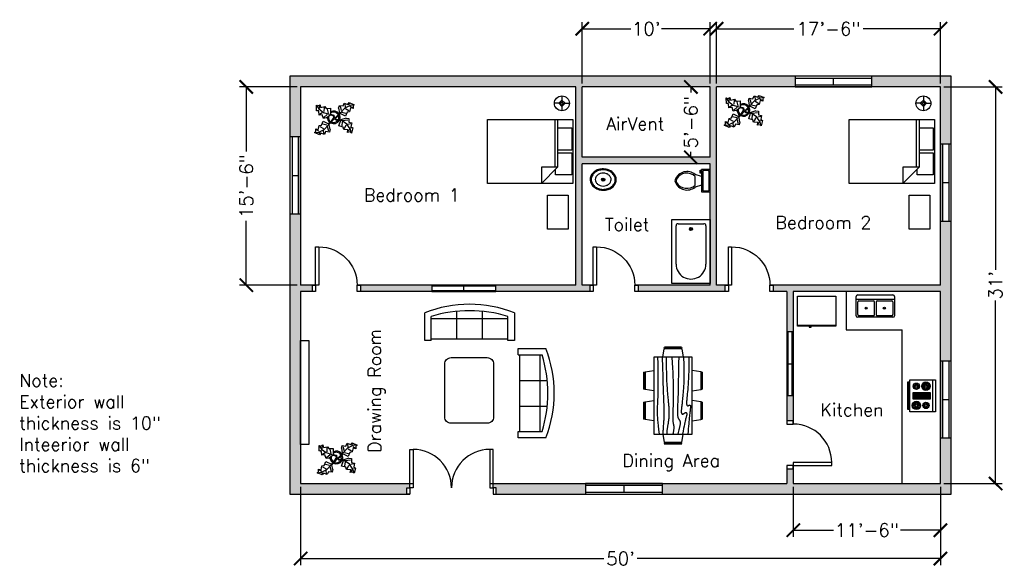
# Model space of a CAD drawing. Header units: inches. Extents: x -15 to 909, y 39 to 553.
import ezdxf

# ---------------------------------------------------------------- set-up
doc = ezdxf.new("R2010")
doc.units = ezdxf.units.IN
for name, color, linetype in [('Blocks', 4, 'Continuous'), ('Dim', 11, 'Continuous'), ('Door', 6, 'Continuous'), ('Hatches', 3, 'Continuous'), ('Text', 2, 'Continuous'), ('Window', 30, 'Continuous')]:
    doc.layers.add(name, color=color, linetype=linetype)
doc.styles.get("Standard").update_dxf_attribs({"font": 'simplex.shx'})
doc.dimstyles.new('Dim', dxfattribs={"dimscale": 5, "dimtxt": 2.5, "dimasz": 2.5, "dimexe": 1.25, "dimexo": 0.625, "dimtad": 0, "dimlunit": 4, "dimtxsty": 'Standard', "dimblk": 'ARCHTICK', "dimcen": 2.5, "dimadec": 0, "dimazin": 0, "dimtfac": 1, "dimtmove": 0, "dimatfit": 3, "dimfxl": 1, "dimarcsym": 0})

# ---------------------------------------------------------------- blocks, each defined once
blk = doc.blocks.new('Door2')
at = {"layer": 'Door'}
for points in [[(-78, 6), (-81, 6), (-81, 42), (-78, 42)], [(-6, 6), (-3, 6), (-3, 42), (-6, 42)], [(-81, 0), (-84, 0), (-84, 6), (-81, 6)], [(-3, 0), (0, 0), (0, 6), (-3, 6)]]:
    blk.add_lwpolyline(points, close=True, dxfattribs=at)
for centre, start, end in [((-78, 6), 0, 90), ((-6, 6), 90, 180)]:
    blk.add_arc(centre, 36, start, end, dxfattribs=at)
blk = doc.blocks.new('Window2')
at = {"layer": 'Window'}
for p, q in [((0, 10), (-72, 10)), ((-72, 10), (-72, 0)), ((0, 0), (0, 10)), ((0, 8), (-72, 8)), ((-72, 2), (0, 2)), ((-72, 0), (0, 0)), ((-36, 2), (-36, 8))]:
    blk.add_line(p, q, dxfattribs=at)
blk = doc.blocks.new('Door1')
at = {"layer": 'Door'}
for points in [[(-6, 6), (-3, 6), (-3, 42), (-6, 42)], [(-45, 0), (-42, 0), (-42, 6), (-45, 6)], [(-3, 0), (0, 0), (0, 6), (-3, 6)]]:
    blk.add_lwpolyline(points, close=True, dxfattribs=at)
blk.add_arc((-6, 6), 36, 90, 180, dxfattribs=at)
blk = doc.blocks.new('Window1')
at = {"layer": 'Window'}
for p, q in [((0, 6), (-60, 6)), ((-60, 6), (-60, 0)), ((0, 5), (-60, 5)), ((-60, 1), (0, 1)), ((-60, 0), (0, 0)), ((-30, 1), (-30, 5)), ((0, 0), (0, 6))]:
    blk.add_line(p, q, dxfattribs=at)
blk = doc.blocks.new('Bath Tub - 26 x 60 in.')
for p, q in [((8, -18), (10, -18)), ((9, -17), (9, -19))]:
    blk.add_line(p, q)
blk.add_lwpolyline([(0, -36), (0, 0), (60, 0), (60, -36)], close=True)
for points in [[(4, -30), (4, -6)], [(6, -4), (42, -4)], [(42, -32), (6, -32)]]:
    blk.add_lwpolyline(points)
for radius in [1.5, 1]:
    blk.add_circle((9, -18), radius)
for centre, radius, start, end in [((5.75, -5.75), 1.77, 81.8699, 188.1301), ((42, -18), 14, 270, 90), ((5.75, -30.25), 1.77, 171.8699, 278.1301)]:
    blk.add_arc(centre, radius, start, end)
blk = doc.blocks.new('Toilet - top')
for p, q in [((-10, -8.5), (-8, -8.5)), ((-10, -9.5), (-10, -8.5)), ((-8, -8.5), (-8, -8)), ((-7, -8), (-7, -9.5)), ((-4, -8), (-6, -14)), ((4, -8), (6, -14)), ((9.5, -6), (9.5, -2)), ((-7, -9.5), (-10, -9.5)), ((4, -14), (-4, -14))]:
    blk.add_line(p, q)
blk.add_lwpolyline([(10.5, -8), (10.5, 0), (-10.5, 0), (-10.5, -8)], close=True)
for points in [[(-9.5, -2), (-9.5, -6)], [(8.5, -1), (-8.5, -1)], [(-8.5, -7), (8.5, -7)]]:
    blk.add_lwpolyline(points)
for centre, radius, start, end in [((-8.62, -1.88), 0.884, 81.8699, 188.1301), ((-8.62, -6.12), 0.884, 171.8699, 278.1301), ((8.62, -1.88), 0.884, 351.8699, 98.1301), ((8.62, -6.12), 0.884, 261.8699, 8.1301), ((3.52, -21.58), 12.17, 141.46911, 247.97143), ((4.2, -21.82), 11.33, 136.36773, 238.94682), ((-3.52, -21.58), 12.17, 292.02843, 38.53071), ((-4.2, -21.82), 11.33, 301.05301, 43.63209), ((0, -27.88), 4, 245.73182, 294.26817), ((0, -29), 4, 254.86053, 285.13947)]:
    blk.add_arc(centre, radius, start, end)
blk = doc.blocks.new('Sink - Oval top')
for p, q in [((-1, 0), (1, 0)), ((0, 1), (0, -1))]:
    blk.add_line(p, q)
at = {"linetype": 'Continuous'}
for points in [[(-12.23, 0.39, 0.117634), (-11.46, -3.36, 0.104469), (-8.88, -6.8, 0.090016), (-5.08, -9.07, 0.08192), (-0.32, -10.02, 0.08192), (4.49, -9.38, 0.090016), (8.42, -7.36, 0.104469), (11.22, -4.09, 0.117634), (12.23, -0.39, 0.117634), (11.46, 3.36, 0.104469), (8.88, 6.8, 0.090016), (5.08, 9.07, 0.08192), (0.32, 10.02, 0.08192), (-4.49, 9.38, 0.090016), (-8.42, 7.36, 0.104469), (-11.22, 4.09, 0.117634)], [(-11.29, 0.16, 0.118622), (-10.52, -3.25, 0.104678), (-8.07, -6.36, 0.089562), (-4.54, -8.37, 0.081185), (-0.13, -9.15, 0.081185), (4.3, -8.49, 0.089562), (7.89, -6.58, 0.104678), (10.42, -3.55, 0.118622), (11.29, -0.16, 0.118622), (10.52, 3.25, 0.104678), (8.07, 6.36, 0.089562), (4.54, 8.37, 0.081185), (0.13, 9.15, 0.081185), (-4.3, 8.49, 0.089562), (-7.89, 6.58, 0.104678), (-10.42, 3.55, 0.118622)], [(-7.42, 0.08, 0.118283), (-6.91, -2.17, 0.104607), (-5.29, -4.21, 0.089718), (-2.97, -5.53, 0.081436), (-0.07, -6.04, 0.081436), (2.84, -5.59, 0.089718), (5.2, -4.33, 0.104607), (6.86, -2.32, 0.118283), (7.42, -0.08, 0.118283), (6.91, 2.17, 0.104607), (5.29, 4.21, 0.089718), (2.97, 5.53, 0.081436), (0.07, 6.04, 0.081436), (-2.84, 5.59, 0.089718), (-5.2, 4.33, 0.104607), (-6.86, 2.32, 0.118283)]]:
    blk.add_lwpolyline(points, format="xyb", close=True, dxfattribs=at)
for radius in [1.5, 1]:
    blk.add_circle((0, 0), radius)
blk = doc.blocks.new('Dining Set - 36 x 72 in.')
at = {"linetype": 'Continuous'}
for p, q in [((-22.2343, 26.00059), (-23.4847, 17.99762)), ((-22.2304, 26), (-5.7608, 26)), ((-22, 27.5), (-22.1562, 26.50042)), ((-5.8416, 26.5), (-22.1534, 26.5)), ((-22, 27.5), (-6, 27.5)), ((-5.8437, 26.49966), (-6, 27.5)), ((-4.5152, 17.99762), (-5.7655, 25.99926)), ((5.7657, 26.00059), (4.5153, 17.99762)), ((5.7696, 26), (22.2392, 26)), ((6, 27.5), (5.8438, 26.50042)), ((22.1584, 26.5), (5.8466, 26.5)), ((6, 27.5), (22, 27.5)), ((22.1563, 26.49966), (22, 27.5)), ((23.4848, 17.99762), (22.2345, 25.99926)), ((-44.0006, 8.23428), (-35.9976, 9.48474)), ((36, 18), (-36, 18)), ((-36, 18), (-36, -18)), ((44.0006, 8.23428), (35.9976, 9.48474)), ((36, -18), (36, 18)), ((-45.5, 8), (-44.5004, 8.15617)), ((-45.5, 8), (-45.5, -8)), ((-44.5, -8.15843), (-44.5, 8.15338)), ((-44, 8.23041), (-44, -8.23915)), ((44, 8.23041), (44, -8.23915)), ((44.5, -8.15843), (44.5, 8.15338)), ((45.5, 8), (44.5005, 8.15617)), ((45.5, 8), (45.5, -8)), ((-44.4997, -8.15631), (-45.5, -8)), ((-35.9976, -9.48476), (-43.9993, -8.2345)), ((35.9976, -9.48476), (43.9993, -8.2345)), ((44.4997, -8.15631), (45.5, -8)), ((-36, -18), (36, -18)), ((-22.2343, -26.0006), (-23.4847, -17.99762)), ((-4.5152, -17.99762), (-5.7655, -25.99928)), ((5.7657, -26.0006), (4.5153, -17.99762)), ((23.4848, -17.99762), (22.2345, -25.99928)), ((-22.2304, -26), (-5.7608, -26)), ((-22, -27.5), (-22.1562, -26.50044)), ((-5.8416, -26.5), (-22.1534, -26.5)), ((-22, -27.5), (-6, -27.5)), ((-5.8437, -26.49967), (-6, -27.5)), ((5.7696, -26), (22.2392, -26)), ((6, -27.5), (5.8438, -26.50044)), ((22.1584, -26.5), (5.8466, -26.5)), ((6, -27.5), (22, -27.5)), ((22.1563, -26.49967), (22, -27.5))]:
    blk.add_line(p, q, dxfattribs=at)
for points in [[(-36, 15), (-31.1772, 14.97754), (-26.8079, 14.91406), (-22.8538, 14.81543), (-19.276, 14.6875), (-16.0362, 14.53613), (-13.0957, 14.36718), (-10.4159, 14.18652), (-7.9583, 14), (-5.6904, 13.81315), (-3.6035, 13.63021), (-1.6954, 13.45508), (0.0365, 13.29166), (1.5945, 13.14388), (2.9811, 13.01562), (4.1988, 12.9108), (5.25, 12.83333), (6.1393, 12.78613), (6.8802, 12.76823), (7.4883, 12.77767), (7.9792, 12.8125), (8.3685, 12.87077), (8.6719, 12.95052), (8.9049, 13.0498), (9.0833, 13.16666), (9.2205, 13.29899), (9.3216, 13.44401), (9.3895, 13.59879), (9.4271, 13.76041), (9.4373, 13.92594), (9.4232, 14.09245), (9.3875, 14.257), (9.3333, 14.41666), (9.2638, 14.56917), (9.1836, 14.71484), (9.0975, 14.85465), (9.0104, 14.98958), (8.9272, 15.1206), (8.8529, 15.2487), (8.7922, 15.37483), (8.75, 15.5), (8.7305, 15.62467), (8.7344, 15.74739), (8.7617, 15.86621), (8.8125, 15.97916), (8.8867, 16.08431), (8.9844, 16.17968), (9.1055, 16.26334), (9.25, 16.33333), (9.4189, 16.38802), (9.6172, 16.42708), (9.8506, 16.45052), (10.125, 16.45833), (10.4463, 16.45052), (10.8203, 16.42708), (11.2529, 16.38802), (11.75, 16.33333), (12.3184, 16.26318), (12.9694, 16.17838), (13.7151, 16.07991), (14.5677, 15.96875), (15.5395, 15.84586), (16.6426, 15.71224), (17.8893, 15.56884), (19.2917, 15.41666), (20.859, 15.25667), (22.5879, 15.08984), (24.4721, 14.91715), (26.5052, 14.73958), (28.6809, 14.5581), (30.9929, 14.3737), (33.4347, 14.18733), (36, 14)], [(-36, 10), (-28.9766, 10.14274), (-23.1725, 10.20442), (-18.4241, 10.19775), (-14.5677, 10.13541), (-11.4399, 10.03011), (-8.877, 9.89453), (-6.7154, 9.74137), (-4.7917, 9.58333), (-2.9698, 9.43082), (-1.2246, 9.28515), (0.4415, 9.14534), (2.026, 9.01041), (3.5266, 8.87939), (4.9408, 8.7513), (6.266, 8.62516), (7.5, 8.5), (8.6411, 8.37549), (9.6914, 8.2539), (10.6538, 8.13818), (11.5312, 8.03125), (12.3267, 7.93603), (13.043, 7.85547), (13.6831, 7.79248), (14.25, 7.75), (14.7471, 7.7303), (15.1797, 7.73307), (15.5537, 7.75732), (15.875, 7.80208), (16.1494, 7.86637), (16.3828, 7.94922), (16.5811, 8.04964), (16.75, 8.16666), (16.8944, 8.29915), (17.0143, 8.44531), (17.1089, 8.60319), (17.1771, 8.77083), (17.218, 8.94629), (17.2305, 9.1276), (17.2137, 9.31282), (17.1667, 9.5), (17.0895, 9.6875), (16.987, 9.875), (16.8649, 10.0625), (16.7292, 10.25), (16.5856, 10.4375), (16.4401, 10.625), (16.2985, 10.8125), (16.1667, 11), (16.05, 11.18733), (15.9518, 11.3737), (15.8752, 11.5581), (15.8229, 11.73958), (15.798, 11.91715), (15.8034, 12.08984), (15.842, 12.25667), (15.9167, 12.41666), (16.0295, 12.56836), (16.1784, 12.70833), (16.3605, 12.83268), (16.5729, 12.9375), (16.8127, 13.01888), (17.0768, 13.07291), (17.3625, 13.0957), (17.6667, 13.08333), (17.9894, 13.03312), (18.3418, 12.94726), (18.7382, 12.82918), (19.1927, 12.68229), (19.7195, 12.51001), (20.3327, 12.31575), (21.0465, 12.10294), (21.875, 11.875), (22.8357, 11.63354), (23.959, 11.37304), (25.2786, 11.08618), (26.8282, 10.76562), (28.6414, 10.40405), (30.752, 9.99414), (33.1936, 9.52856), (36, 9)], [(-36, 5.5), (-30.7157, 5.3348), (-26.069, 5.20963), (-21.9946, 5.11767), (-18.4271, 5.05208), (-15.3009, 5.00602), (-12.5508, 4.97265), (-10.1112, 4.94515), (-7.9167, 4.91666), (-5.909, 4.88167), (-4.0586, 4.83984), (-2.3429, 4.79215), (-0.7396, 4.73958), (0.7739, 4.6831), (2.22, 4.6237), (3.6213, 4.56233), (5, 4.5), (6.373, 4.43782), (7.7344, 4.3776), (9.0723, 4.32129), (10.375, 4.27083), (11.6309, 4.22819), (12.8281, 4.19531), (13.9551, 4.17415), (15, 4.16666), (15.954, 4.17448), (16.819, 4.19791), (17.6001, 4.23698), (18.3021, 4.29166), (18.9299, 4.36198), (19.4883, 4.44791), (19.9823, 4.54948), (20.4167, 4.66666), (20.7969, 4.79899), (21.1302, 4.94401), (21.4245, 5.09879), (21.6875, 5.26041), (21.9271, 5.42594), (22.1511, 5.59245), (22.3672, 5.757), (22.5834, 5.91666), (22.8065, 6.06868), (23.0404, 6.21093), (23.2879, 6.34147), (23.5521, 6.45833), (23.8358, 6.55957), (24.142, 6.64323), (24.4735, 6.70735), (24.8334, 6.75), (25.2235, 6.76969), (25.642, 6.76692), (26.0858, 6.74267), (26.5521, 6.69791), (27.0379, 6.63362), (27.5404, 6.55078), (28.0565, 6.45036), (28.5834, 6.33333), (29.1242, 6.19987), (29.7071, 6.04687), (30.3661, 5.87044), (31.1354, 5.66666), (32.0493, 5.43164), (33.142, 5.16146), (34.4475, 4.85221), (36, 4.5)], [(-36, -1), (-30.7915, -0.6591), (-26.0195, -0.38216), (-21.6519, -0.16284), (-17.6563, 0.00521), (-14.0005, 0.12833), (-10.6523, 0.21289), (-7.5796, 0.26522), (-4.75, 0.29166), (-2.134, 0.29793), (0.2878, 0.28711), (2.5317, 0.26163), (4.6146, 0.22396), (6.5529, 0.17651), (8.3633, 0.12174), (10.0623, 0.06209), (11.6667, 0), (13.1899, -0.06201), (14.6341, -0.1211), (15.9982, -0.17432), (17.2813, -0.21875), (18.4823, -0.25147), (19.6003, -0.26953), (20.6343, -0.27002), (21.5834, -0.25), (22.4481, -0.20768), (23.2357, -0.14584), (23.9549, -0.06836), (24.6146, 0.02083), (25.2235, 0.11784), (25.7904, 0.21875), (26.3241, 0.31966), (26.8334, 0.41666), (27.3265, 0.50618), (27.8099, 0.58593), (28.2894, 0.65397), (28.7709, 0.70833), (29.2601, 0.74707), (29.763, 0.76823), (30.2855, 0.76985), (30.8334, 0.75), (31.4088, 0.70784), (31.9994, 0.64713), (32.589, 0.57275), (33.1615, 0.48958), (33.7008, 0.4025), (34.1908, 0.3164), (34.6153, 0.23616), (34.9584, 0.16666), (35.2099, 0.11165), (35.3848, 0.07031), (35.504, 0.04069), (35.5886, 0.02083), (35.6594, 0.00879), (35.7377, 0.0026), (35.8442, 0.00032), (36, 0)], [(-36, -6.5), (-27.1843, -6.31267), (-20.084, -6.1263), (-14.469, -5.9419), (-10.1094, -5.76042), (-6.7752, -5.58285), (-4.2363, -5.41016), (-2.2629, -5.24333), (-0.625, -5.08334), (0.8708, -4.93099), (2.2715, -4.78646), (3.5872, -4.64974), (4.8281, -4.52084), (6.0046, -4.39974), (7.127, -4.28646), (8.2053, -4.18099), (9.25, -4.08334), (10.2705, -3.99382), (11.2734, -3.91407), (12.2647, -3.84603), (13.25, -3.79167), (14.2354, -3.75293), (15.2266, -3.73177), (16.2295, -3.73015), (17.25, -3.75), (18.2912, -3.79248), (19.3451, -3.85547), (20.4009, -3.93604), (21.4479, -4.03125), (22.4754, -4.13819), (23.4727, -4.25391), (24.4289, -4.37549), (25.3334, -4.5), (26.1785, -4.62492), (26.9694, -4.74935), (27.7145, -4.87281), (28.4219, -4.99479), (29.1, -5.11483), (29.7572, -5.23242), (30.4016, -5.34709), (31.0417, -5.45834), (31.6837, -5.56437), (32.3262, -5.65821), (32.9658, -5.73153), (33.599, -5.77604), (34.2224, -5.78345), (34.8327, -5.74545), (35.4264, -5.65373), (36, -5.5)], [(-36, -10), (-26.4022, -9.81299), (-18.4675, -9.62891), (-11.9839, -9.45069), (-6.7396, -9.28125), (-2.5226, -9.12354), (0.8789, -8.98047), (3.6769, -8.85498), (6.0833, -8.75), (8.2767, -8.66765), (10.3021, -8.60677), (12.1712, -8.56543), (13.8958, -8.54167), (15.4876, -8.53353), (16.9583, -8.53907), (18.3197, -8.55632), (19.5834, -8.58334), (20.7616, -8.61841), (21.8685, -8.66081), (22.9188, -8.71004), (23.9271, -8.76563), (24.9081, -8.82707), (25.8763, -8.89388), (26.8465, -8.96558), (27.8334, -9.04167), (28.8474, -9.12118), (29.8828, -9.20117), (30.93, -9.27824), (31.9792, -9.34896), (33.0205, -9.40991), (34.0443, -9.45768), (35.0407, -9.48885), (36, -9.5)], [(-36, -14.5), (-30.0881, -14.33513), (-25.0332, -14.21224), (-20.7312, -14.12647), (-17.0781, -14.07292), (-13.97, -14.04671), (-11.3027, -14.04297), (-8.9724, -14.05681), (-6.875, -14.08334), (-4.9224, -14.11833), (-3.0905, -14.16016), (-1.3709, -14.20785), (0.2448, -14.26042), (1.7647, -14.3169), (3.1973, -14.3763), (4.5507, -14.43767), (5.8333, -14.5), (7.0554, -14.5621), (8.235, -14.62175), (9.3922, -14.67652), (10.5469, -14.72396), (11.7192, -14.76164), (12.929, -14.78711), (14.1965, -14.79794), (15.5417, -14.79167), (16.9933, -14.76424), (18.6152, -14.70508), (20.4804, -14.60197), (22.6615, -14.44271), (25.2312, -14.21509), (28.2624, -13.9069), (31.8277, -13.50594), (36, -13)]]:
    blk.add_lwpolyline(points, dxfattribs=at)
blk = doc.blocks.new('Plant - Rubber or Philodendron')
at = {"linetype": 'Continuous'}
for p, q in [((-16.2005, 11.4774), (-13.9899, 8.1064)), ((-16.2005, 11.4774), (-14.8639, 10.7964)), ((-16.0159, 6.3329), (-16.2005, 11.4774)), ((-14.8639, 10.7964), (-12.6195, 11.8975)), ((-13.3174, 8.325), (-13.0735, 11.0065)), ((-12.6195, 11.8975), (-12.1909, 9.4345)), ((-12.1909, 9.4345), (-8.3829, 10.3)), ((-8.8369, 9.409), (-9.0894, 5.6095)), ((-8.3829, 10.3), (-7.0549, 8.501)), ((4.6914, 8.8812), (5.3859, 11.2828)), ((5.3859, 11.2828), (8.8871, 10.7908)), ((5.9878, 10.4842), (7.1971, 6.3869)), ((8.8871, 10.7908), (9.9809, 13.4933)), ((9.9809, 13.4933), (13.3837, 12.301)), ((15.3859, 11.3055), (10.3916, 8.7942)), ((10.5828, 12.6946), (10.8893, 9.7953)), ((13.3837, 12.301), (14.68, 13.9039)), ((14.5816, 13.2037), (14.3848, 11.8033)), ((14.68, 13.9039), (19.3848, 11.8146)), ((15.2875, 10.6053), (17.5907, 9.2105)), ((19.3848, 11.8146), (15.3859, 11.3055)), ((19.3848, 11.8146), (18.1868, 10.9119)), ((18.1868, 10.9119), (18.1925, 8.4119)), ((-14.0069, 5.8704), (-16.0159, 6.3329)), ((-15.3434, 6.5514), (-13.9984, 6.9884)), ((-13.5868, 2.2894), (-14.0069, 5.8704)), ((-13.9899, 8.1064), (-9.5434, 4.7185)), ((-10.6784, 2.491), (-13.5868, 2.2894)), ((-13.1329, 3.1804), (-10.6614, 4.727)), ((-9.5858, -0.8715), (-10.6784, 2.491)), ((-9.5434, 4.7185), (-4.1917, 2.9888)), ((-9.1318, 0.0195), (-5.9793, 2.9025)), ((-7.1228, -0.443), (-3.5248, 2.2131)), ((-7.0549, 8.501), (-3.0284, 8.6941)), ((-4.8529, 4.012), (-5.7184, 7.82)), ((-3.5248, 2.2131), (-3.3011, 2.4355)), ((-3.3011, 2.4355), (-0.5306, 1.7947)), ((-3.0284, 8.6941), (-3.0709, 3.1041)), ((-3.0709, 3.1041), (0.0797, 2.3163)), ((-0.5306, 1.7947), (-0.2255, -0.5527)), ((-0.5306, 1.7947), (-0.5306, 1.7947)), ((0.0797, 2.3163), (0.4866, -0.031)), ((0.4866, -0.031), (2.1141, 0.2298)), ((2.1141, 0.2298), (5.4346, 3.9146)), ((6.1032, 3.6844), (2.8262, -0.031)), ((4.6914, 8.8812), (5.5014, 4.4831)), ((5.4346, 3.9146), (5.5014, 4.4831)), ((11.1089, 1.1958), (6.1032, 3.6844)), ((10.3916, 8.7942), (6.2847, 4.4028)), ((7.7005, 4.8881), (11.5025, 3.9967)), ((14.2977, 6.1031), (10.9934, 7.9956)), ((12.7005, 4.8994), (11.1089, 1.1958)), ((14.8995, 5.3044), (12.7005, 4.8994)), ((15.7909, 9.1065), (14.8995, 5.3044)), ((18.1925, 8.4119), (15.7909, 9.1065)), ((-14.4141, -11.4699), (-13.5228, -7.6679)), ((-13.5228, -7.6679), (-11.3237, -7.2629)), ((-12.921, -8.4665), (-9.6166, -10.359)), ((-11.3237, -7.2629), (-9.7321, -3.5593)), ((-6.3237, -7.2516), (-10.1257, -6.3602)), ((-9.7321, -3.5593), (-4.7264, -6.0479)), ((-7.1228, -0.443), (-9.5858, -0.8715)), ((-9.0148, -11.1577), (-4.9047, -6.8122)), ((-4.611, -12.8477), (-5.8203, -8.7504)), ((-2.019, -3.6148), (-4.7264, -6.0479)), ((-4.1246, -6.8466), (-4.0579, -6.2781)), ((-3.3146, -11.2447), (-4.1246, -6.8466)), ((-4.0579, -6.2781), (-0.9375, -3.1608)), ((-2.019, -3.6148), (-0.2255, -0.5527)), ((-0.9375, -3.1608), (0.5883, -0.8135)), ((0.5883, -0.8135), (2.2447, -2.0916)), ((2.8262, -0.031), (1.3003, -0.5527)), ((1.3003, -0.5527), (2.4193, -1.4655)), ((2.2447, -2.0916), (6.7108, -2.6626)), ((2.4193, -1.4655), (6.895, -2.1175)), ((4.943, -7.9659), (6.7108, -2.6626)), ((8.8321, -9.0266), (4.943, -7.9659)), ((11.6605, -0.5413), (6.895, -2.1175)), ((12.3677, -6.1981), (7.219, -2.6772)), ((8.125, -4.0768), (7.7715, -7.9659)), ((8.3544, -2.7453), (13.1973, -2.1704)), ((9.5392, -11.1479), (8.8321, -9.0266)), ((10.2463, -10.4408), (11.6605, -6.9053)), ((11.6605, -0.5413), (14.1354, -0.8948)), ((15.5496, -10.7943), (12.3677, -6.1981)), ((16.2567, -5.8446), (13.4283, -6.5517)), ((14.1354, -0.8948), (14.1354, -4.4304)), ((14.1354, -4.4304), (16.9638, -5.1375)), ((16.9638, -5.1375), (16.2567, -8.673)), ((16.2567, -8.673), (18.0245, -9.7337)), ((-18.008, -14.1781), (-16.8101, -13.2754)), ((-18.008, -14.1781), (-14.0091, -13.669)), ((-13.3032, -16.2674), (-18.008, -14.1781)), ((-16.8157, -10.7754), (-14.4141, -11.4699)), ((-16.8101, -13.2754), (-16.8157, -10.7754)), ((-13.9107, -12.9688), (-16.2139, -11.574)), ((-14.0091, -13.669), (-9.0148, -11.1577)), ((-12.0069, -14.6645), (-13.3032, -16.2674)), ((-13.2048, -15.5672), (-13.008, -14.1668)), ((-8.6042, -15.8568), (-12.0069, -14.6645)), ((-9.206, -15.0581), (-9.5126, -12.1588)), ((-7.5103, -13.1543), (-8.6042, -15.8568)), ((-4.0092, -13.6463), (-7.5103, -13.1543)), ((-3.3146, -11.2447), (-4.0092, -13.6463)), ((13.4283, -11.5015), (9.5392, -11.1479)), ((13.0748, -13.9763), (13.4283, -11.5015)), ((15.5496, -13.6228), (13.0748, -13.9763)), ((14.8425, -10.7943), (13.7819, -13.2692)), ((16.6103, -14.6834), (15.5496, -10.7943)), ((16.6103, -14.6834), (15.5496, -13.6228)), ((17.3174, -9.7337), (15.9032, -9.7337)), ((18.0245, -9.7337), (16.6103, -14.6834))]:
    blk.add_line(p, q, dxfattribs=at)
for centre, radius, start, end in [((0.0308, 0.1664), 6, 178.6147, 235.1169), ((0.0308, 0.1664), 5, 168.1647, 238.6725), ((0, 0), 6.1275, 34.37569, 120.1028), ((-0.0601, -0.2075), 5.2461, 33.82192, 124.9414), ((-0.2664, 0.1682), 5.2775, 338.4094, 20.03007), ((-0.098, 0.1364), 6.1288, 341.2017, 26.09184), ((-0.0234, 0.3825), 6.1492, 242.5812, 331.2714), ((-0.1102, 0.4886), 5.2883, 247.3711, 327.472)]:
    blk.add_arc(centre, radius, start, end, dxfattribs=at)
blk = doc.blocks.new('Sofa - Roundback 7 ft.')
at = {"linetype": 'Continuous'}
for p, q in [((-12.00002, -32.4421), (-12.00003, -6.5971)), ((11.99997, -32.4421), (11.99998, -6.5971)), ((-36.000027, -34), (-36.000027, -11.4696)), ((-35.999844, -13.3819), (35.9998, -13.3819)), ((35.99998, -34), (35.99998, -11.4696)), ((-36.000027, -32.4421), (35.99998, -32.4421))]:
    blk.add_line(p, q, dxfattribs=at)
for points in [[(-36.000027, -34), (-42.000027, -34), (-42.000027, -8)], [(41.99998, -8), (41.99998, -34), (35.99998, -34)]]:
    blk.add_lwpolyline(points, dxfattribs=at)
for centre, radius, start, end in [((0, -114.25), 114.25, 68.43141, 111.5686), ((-0.00001, -127.1968), 121.1968, 72.72033, 107.2797)]:
    blk.add_arc(centre, radius, start, end, dxfattribs=at)
blk = doc.blocks.new('Range-Oven - 30 in top')
for p, q in [((0, -3), (30, -3)), ((12, -6), (18, -6)), ((13, -20), (13, -6)), ((14, -6), (14, -20)), ((15, -20), (15, -6)), ((16, -6), (16, -20)), ((17, -20), (17, -6)), ((6, -24), (6, -25)), ((8, -25), (8, -24)), ((18, -20), (12, -20)), ((22, -25), (22, -24)), ((24, -24), (24, -25))]:
    blk.add_line(p, q)
for points in [[(0, -24), (0, 0), (30, 0), (30, -24)], [(12, -21), (12, -5), (18, -5), (18, -21)], [(2, -26), (2, -25), (28, -25), (28, -26)]]:
    blk.add_lwpolyline(points, close=True)
for centre, radius in [((6, -9), 4), ((6, -9), 3), ((6, -9), 2), ((6, -9), 1), ((24, -9), 3), ((24, -9), 2), ((24, -9), 1), ((6, -18), 3), ((6, -18), 2), ((6, -18), 1), ((24, -18), 4), ((24, -18), 3), ((24, -18), 2), ((24, -18), 1)]:
    blk.add_circle(centre, radius)
blk = doc.blocks.new('Refrigerator-2 door - 36 in top')
for p, q in [((0, -26.999999), (36, -26.999999)), ((12, -26.999999), (12, -28.999999)), ((11, -27.999999), (11, -28.999999)), ((11, -28.999999), (13, -28.999999)), ((13, -28.999999), (13, -27.999999))]:
    blk.add_line(p, q)
blk.add_lwpolyline([(0, -27.999999), (0, 0), (36, 0), (36, -27.999999)], close=True)
blk = doc.blocks.new('Sink-double - 36 in top')
for p, q in [((-18, -4), (18, -4)), ((-0.75, -18.5), (-0.75, -6.5)), ((0.75, -6.5), (0.75, -18.5))]:
    blk.add_line(p, q)
for points in [[(-16.5, 0), (16.5, 0)], [(-18, -19.5), (-18, -1.5)], [(-16.5, -18.5), (-16.5, -6.5)], [(-15.5, -5.5), (-1.75, -5.5)], [(1.75, -5.5), (15.5, -5.5)], [(16.5, -6.5), (16.5, -18.5)], [(18, -1.5), (18, -19.5)], [(16.5, -21), (-16.5, -21)], [(-1.75, -19.5), (-15.5, -19.5)], [(15.5, -19.5), (1.75, -19.5)]]:
    blk.add_lwpolyline(points)
for centre, radius in [((-8.5, -12.5), 1), ((-8.5, -12.5), 0.5), ((8.5, -12.5), 1), ((8.5, -12.5), 0.5)]:
    blk.add_circle(centre, radius)
for centre, radius, start, end in [((-16.5, -1.5), 1.5, 90, 180), ((16.5, -1.5), 1.5, 0, 90), ((-15.5, -6.5), 1, 90, 180), ((-1.75, -6.5), 1, 0, 90), ((1.75, -6.5), 1, 90, 180), ((15.5, -6.5), 1, 0, 90), ((-16.5, -19.5), 1.5, 180, 270), ((-15.5, -18.5), 1, 180, 270), ((-1.75, -18.5), 1, 270, 0), ((1.75, -18.5), 1, 180, 270), ((15.5, -18.5), 1, 270, 0), ((16.5, -19.5), 1.5, 270, 0)]:
    blk.add_arc(centre, radius, start, end)
blk = doc.blocks.new('Bed - Queen')
at = {"linetype": 'Continuous'}
for p, q in [((0, -80.00003), (0, 0)), ((0, 0), (59.99999, 0)), ((59.99999, 0), (59.99999, -80.00003)), ((7.99999, -1.2), (28.79998, -1.2)), ((7.99999, -14.4), (7.99999, -1.2)), ((28.79998, -1.2), (28.79998, -14.4)), ((31.19999, -1.2), (51.99999, -1.2)), ((31.19999, -14.4), (31.19999, -1.2)), ((51.99999, -1.2), (51.99999, -16.4)), ((0, -14.4), (44.8, -14.4)), ((44.8, -16.8), (0, -16.8)), ((59.99999, -29.6), (44.8, -14.4)), ((44.8, -14.4), (44.8, -29.6)), ((51.99999, -16.4), (46.79936, -16.4)), ((44.8, -29.6), (59.99999, -29.6)), ((59.99999, -80.00003), (0, -80.00003))]:
    blk.add_line(p, q, dxfattribs=at)
blk = doc.blocks.new('Lamp - Table')
at = {"linetype": 'Continuous'}
for p, q in [((-1, 0), (-7, 0)), ((0, 3), (-3, 0)), ((-3, 0), (0, -3)), ((0, 7), (0, 1)), ((3, 0), (0, 3)), ((0, -3), (3, 0)), ((1, 0), (7, 0)), ((0, -1), (0, -7))]:
    blk.add_line(p, q, dxfattribs=at)
for radius in [7, 1]:
    blk.add_circle((0, 0), radius, dxfattribs=at)
blk = doc.blocks.new('_ArchTick')
at = {"color": 0, "linetype": 'ByBlock', "const_width": 0.15}
blk.add_lwpolyline([(-0.5, -0.5), (0.5, 0.5)], dxfattribs=at)
blk = doc.blocks.new('*D17')
at = {"layer": 'Defpoints', "color": 0, "transparency": 16777216}
for p in [(248.82, 489.73), (197.89, 303.73), (248.82, 303.73)]:
    blk.add_point(p, dxfattribs=at)
at = {"layer": 'Dim', "color": 0, "lineweight": -2, "transparency": 16777216}
for p, q in [((245.7, 489.73), (191.64, 489.73)), ((197.89, 489.73), (197.89, 429.32)), ((197.89, 303.73), (197.89, 364.14)), ((245.7, 303.73), (191.64, 303.73))]:
    blk.add_line(p, q, dxfattribs=at)
at = {"layer": 'Dim', "color": 0, "lineweight": -2, "transparency": 16777216, "xscale": 12.5, "yscale": 12.5, "zscale": 12.5}
for p, rotation in [((197.89, 489.73), 90), ((197.89, 303.73), 270)]:
    blk.add_blockref('_ArchTick', p, dxfattribs=dict(at, rotation=rotation))
at = {"layer": 'Dim', "color": 0, "transparency": 16777216, "insert": (197.89, 396.73), "char_height": 12.5, "attachment_point": 5, "rotation": 90}
blk.add_mtext('15\'-6"', dxfattribs=at)
blk = doc.blocks.new('*D18')
at = {"layer": 'Defpoints', "color": 0, "transparency": 16777216}
for p in [(848.82, 489.73), (848.82, 117.73), (900.48, 117.73)]:
    blk.add_point(p, dxfattribs=at)
at = {"layer": 'Dim', "color": 0, "lineweight": -2, "transparency": 16777216}
for p, q in [((851.95, 489.73), (906.73, 489.73)), ((900.48, 489.73), (900.48, 318.16)), ((900.48, 117.73), (900.48, 289.3)), ((851.95, 117.73), (906.73, 117.73))]:
    blk.add_line(p, q, dxfattribs=at)
at = {"layer": 'Dim', "color": 0, "lineweight": -2, "transparency": 16777216, "xscale": 12.5, "yscale": 12.5, "zscale": 12.5}
for p, rotation in [((900.48, 489.73), 90), ((900.48, 117.73), 270)]:
    blk.add_blockref('_ArchTick', p, dxfattribs=dict(at, rotation=rotation))
at = {"layer": 'Dim', "color": 0, "transparency": 16777216, "insert": (900.48, 303.73), "char_height": 12.5, "attachment_point": 5, "rotation": 90}
blk.add_mtext("31'", dxfattribs=at)
blk = doc.blocks.new('*D19')
at = {"layer": 'Defpoints', "color": 0, "transparency": 16777216}
for p in [(248.82, 117.73), (848.82, 117.73), (848.82, 47.28)]:
    blk.add_point(p, dxfattribs=at)
at = {"layer": 'Dim', "color": 0, "lineweight": -2, "transparency": 16777216}
for p, q in [((248.82, 114.6), (248.82, 41.03)), ((848.82, 114.6), (848.82, 41.03)), ((248.82, 47.28), (533.2, 47.28)), ((848.82, 47.28), (564.45, 47.28))]:
    blk.add_line(p, q, dxfattribs=at)
at = {"layer": 'Dim', "color": 0, "lineweight": -2, "transparency": 16777216, "xscale": 12.5, "yscale": 12.5, "zscale": 12.5, "rotation": 180}
blk.add_blockref('_ArchTick', (248.82, 47.28), dxfattribs=at)
at = {"layer": 'Dim', "color": 0, "lineweight": -2, "transparency": 16777216, "xscale": 12.5, "yscale": 12.5, "zscale": 12.5}
blk.add_blockref('_ArchTick', (848.82, 47.28), dxfattribs=at)
at = {"layer": 'Dim', "color": 0, "transparency": 16777216, "insert": (548.82, 47.28), "char_height": 12.5, "attachment_point": 5}
blk.add_mtext("50'", dxfattribs=at)
blk = doc.blocks.new('*D20')
at = {"layer": 'Defpoints', "color": 0, "transparency": 16777216}
for p in [(638.82, 544.33), (638.82, 489.73), (848.82, 489.73)]:
    blk.add_point(p, dxfattribs=at)
at = {"layer": 'Dim', "color": 0, "lineweight": -2, "transparency": 16777216}
for p, q in [((638.82, 492.85), (638.82, 550.58)), ((848.82, 492.85), (848.82, 550.58)), ((638.82, 544.33), (711.23, 544.33)), ((848.82, 544.33), (776.41, 544.33))]:
    blk.add_line(p, q, dxfattribs=at)
at = {"layer": 'Dim', "color": 0, "lineweight": -2, "transparency": 16777216, "xscale": 12.5, "yscale": 12.5, "zscale": 12.5, "rotation": 180}
blk.add_blockref('_ArchTick', (638.82, 544.33), dxfattribs=at)
at = {"layer": 'Dim', "color": 0, "lineweight": -2, "transparency": 16777216, "xscale": 12.5, "yscale": 12.5, "zscale": 12.5}
blk.add_blockref('_ArchTick', (848.82, 544.33), dxfattribs=at)
at = {"layer": 'Dim', "color": 0, "transparency": 16777216, "insert": (743.82, 544.33), "char_height": 12.5, "attachment_point": 5}
blk.add_mtext('17\'-6"', dxfattribs=at)
blk = doc.blocks.new('*D21')
at = {"layer": 'Defpoints', "color": 0, "transparency": 16777216}
for p in [(512.82, 544.33), (512.82, 489.73), (632.82, 489.73)]:
    blk.add_point(p, dxfattribs=at)
at = {"layer": 'Dim', "color": 0, "lineweight": -2, "transparency": 16777216}
for p, q in [((512.82, 492.85), (512.82, 550.58)), ((632.82, 492.85), (632.82, 550.58)), ((512.82, 544.33), (558.39, 544.33)), ((632.82, 544.33), (587.26, 544.33))]:
    blk.add_line(p, q, dxfattribs=at)
at = {"layer": 'Dim', "color": 0, "lineweight": -2, "transparency": 16777216, "xscale": 12.5, "yscale": 12.5, "zscale": 12.5, "rotation": 180}
blk.add_blockref('_ArchTick', (512.82, 544.33), dxfattribs=at)
at = {"layer": 'Dim', "color": 0, "lineweight": -2, "transparency": 16777216, "xscale": 12.5, "yscale": 12.5, "zscale": 12.5}
blk.add_blockref('_ArchTick', (632.82, 544.33), dxfattribs=at)
at = {"layer": 'Dim', "color": 0, "transparency": 16777216, "insert": (572.82, 544.33), "char_height": 12.5, "attachment_point": 5}
blk.add_mtext("10'", dxfattribs=at)
blk = doc.blocks.new('*D22')
at = {"layer": 'Defpoints', "color": 0, "transparency": 16777216}
for p in [(632.82, 489.73), (614.77, 423.73), (632.82, 423.73)]:
    blk.add_point(p, dxfattribs=at)
at = {"layer": 'Dim', "color": 0, "lineweight": -2, "transparency": 16777216}
for p, q in [((629.7, 489.73), (608.52, 489.73)), ((614.77, 489.73), (614.77, 484.56)), ((614.77, 423.73), (614.77, 428.9)), ((629.7, 423.73), (608.52, 423.73))]:
    blk.add_line(p, q, dxfattribs=at)
at = {"layer": 'Dim', "color": 0, "lineweight": -2, "transparency": 16777216, "xscale": 12.5, "yscale": 12.5, "zscale": 12.5}
for p, rotation in [((614.77, 489.73), 90), ((614.77, 423.73), 270)]:
    blk.add_blockref('_ArchTick', p, dxfattribs=dict(at, rotation=rotation))
at = {"layer": 'Dim', "color": 0, "transparency": 16777216, "insert": (614.77, 456.73), "char_height": 12.5, "attachment_point": 5, "rotation": 90}
blk.add_mtext('5\'-6"', dxfattribs=at)
blk = doc.blocks.new('*D23')
at = {"layer": 'Defpoints', "color": 0, "transparency": 16777216}
for p in [(710.82, 117.73), (848.82, 117.73), (710.82, 73.92)]:
    blk.add_point(p, dxfattribs=at)
at = {"layer": 'Dim', "color": 0, "lineweight": -2, "transparency": 16777216}
for p, q in [((710.82, 114.6), (710.82, 67.67)), ((848.82, 114.6), (848.82, 67.67)), ((710.82, 73.92), (748.43, 73.92)), ((848.82, 73.92), (811.22, 73.92))]:
    blk.add_line(p, q, dxfattribs=at)
at = {"layer": 'Dim', "color": 0, "lineweight": -2, "transparency": 16777216, "xscale": 12.5, "yscale": 12.5, "zscale": 12.5, "rotation": 180}
blk.add_blockref('_ArchTick', (710.82, 73.92), dxfattribs=at)
at = {"layer": 'Dim', "color": 0, "lineweight": -2, "transparency": 16777216, "xscale": 12.5, "yscale": 12.5, "zscale": 12.5}
blk.add_blockref('_ArchTick', (848.82, 73.92), dxfattribs=at)
at = {"layer": 'Dim', "color": 0, "transparency": 16777216, "insert": (779.82, 73.92), "char_height": 12.5, "attachment_point": 5}
blk.add_mtext('11\'-6"', dxfattribs=at)

msp = doc.modelspace()

# ---------------------------------------------------------------- hatches: boundary and pattern name
at = {"layer": 'Hatches'}
h = msp.add_hatch(color=256, dxfattribs=at)
h.dxf.hatch_style = 1
h.paths.add_polyline_path([(712.6, 499.73), (238.824, 499.73), (238.824, 442.806), (248.824, 442.806), (248.824, 489.73), (506.824, 489.73), (506.824, 303.73), (431.784, 303.73), (431.784, 297.73), (512.824, 297.73), (520.234, 297.73), (520.234, 303.73), (512.824, 303.73), (512.824, 417.73), (632.824, 417.73), (632.824, 303.73), (565.234, 303.73), (565.234, 297.73), (632.824, 297.73), (646.959, 297.73), (646.959, 303.73), (638.824, 303.73), (638.824, 489.73), (712.6, 489.73)])
h.paths.add_polyline_path([(512.824, 489.73), (632.824, 489.73), (632.824, 423.73), (512.824, 423.73)], flags=16)
h = msp.add_hatch(color=256, dxfattribs=at)
h.dxf.hatch_style = 1
h.paths.add_polyline_path([(858.824, 499.73), (784.6, 499.73), (784.6, 489.73), (848.824, 489.73), (848.824, 435.968), (858.824, 435.968)])
h = msp.add_hatch(color=256, dxfattribs=at)
h.dxf.hatch_style = 1
h.paths.add_polyline_path([(348.263, 113.73), (351.263, 113.73), (351.263, 117.73), (248.824, 117.73), (248.824, 297.73), (259.812, 297.73), (259.812, 303.73), (248.824, 303.73), (248.824, 370.806), (238.824, 370.806), (238.824, 107.73), (348.263, 107.73)])
h = msp.add_hatch(color=256, dxfattribs=at)
h.dxf.hatch_style = 1
h.paths.add_polyline_path([(858.824, 363.968), (848.824, 363.968), (848.824, 303.73), (704.824, 303.73), (691.959, 303.73), (691.959, 297.73), (704.824, 297.73), (704.824, 260.129), (710.824, 260.129), (710.824, 297.73), (848.824, 297.73), (848.824, 232.62), (858.824, 232.62)])
h = msp.add_hatch(color=256, dxfattribs=at)
h.dxf.hatch_style = 1
h.paths.add_polyline_path([(371.784, 303.73), (304.812, 303.73), (304.812, 297.73), (371.784, 297.73)], flags=17)
h = msp.add_hatch(color=256, dxfattribs=at)
h.dxf.hatch_style = 1
h.paths.add_polyline_path([(710.824, 200.129), (704.824, 200.129), (704.824, 176.457), (710.824, 176.457)])
h = msp.add_hatch(color=256, dxfattribs=at)
h.dxf.hatch_style = 1
h.paths.add_polyline_path([(858.824, 160.62), (848.824, 160.62), (848.824, 117.73), (710.824, 117.73), (710.824, 131.457), (704.824, 131.457), (704.824, 117.73), (588.049, 117.73), (588.049, 107.73), (858.824, 107.73)])
h = msp.add_hatch(color=256, dxfattribs=at)
h.dxf.hatch_style = 1
h.paths.add_polyline_path([(516.049, 117.73), (429.263, 117.73), (429.263, 113.73), (432.263, 113.73), (432.263, 107.73), (516.049, 107.73)])

# ---------------------------------------------------------------- linework, layer by layer
for p, q in [((506.824, 303.73), (506.824, 489.73)), ((512.824, 423.73), (512.824, 489.73)), ((632.824, 423.73), (632.824, 489.73)), ((638.824, 303.73), (638.824, 489.73)), ((632.824, 423.73), (512.824, 423.73)), ((512.824, 303.73), (512.824, 417.73)), ((632.824, 417.73), (512.824, 417.73)), ((632.824, 303.73), (632.824, 417.73)), ((265.812, 303.73), (248.824, 303.73)), ((262.812, 297.73), (248.824, 297.73)), ((506.824, 303.73), (301.812, 303.73)), ((512.824, 297.73), (301.812, 297.73)), ((526.234, 303.73), (512.824, 303.73)), ((523.234, 297.73), (512.824, 297.73)), ((632.824, 303.73), (562.234, 303.73)), ((632.824, 297.73), (562.234, 297.73)), ((649.959, 297.73), (632.824, 297.73)), ((652.959, 303.73), (638.824, 303.73)), ((704.824, 303.73), (688.959, 303.73)), ((704.824, 297.73), (688.959, 297.73)), ((848.824, 303.73), (704.824, 303.73)), ((704.824, 297.73), (704.824, 173.457)), ((848.824, 297.73), (710.824, 297.73)), ((710.824, 297.73), (710.824, 173.457)), ((704.824, 134.457), (704.824, 117.73)), ((710.824, 137.457), (710.824, 117.73))]:
    msp.add_line(p, q)
for points in [[(429.263, 107.73), (858.824, 107.73), (858.824, 499.73), (238.824, 499.73), (238.824, 107.73), (351.263, 107.73)], [(506.824, 489.73), (248.824, 489.73), (248.824, 303.73)], [(632.824, 489.73), (512.824, 489.73)], [(848.824, 303.73), (848.824, 489.73), (638.824, 489.73)], [(248.824, 297.73), (248.824, 117.73), (354.263, 117.73)], [(710.824, 117.73), (848.824, 117.73), (848.824, 297.73)], [(390.04, 117.73), (390.486, 117.73)], [(426.263, 117.73), (704.824, 117.73)]]:
    msp.add_lwpolyline(points)
at = {"layer": 'Blocks'}
for p, q in [((760.269, 297.73), (760.269, 261.73)), ((760.269, 261.73), (812.824, 261.73)), ((812.824, 117.73), (812.824, 261.73))]:
    msp.add_line(p, q, dxfattribs=at)
for points in [[(480.364, 388.073), (499.845, 388.073), (499.845, 356.338), (480.364, 356.338)], [(819.421, 388.073), (838.902, 388.073), (838.902, 356.338), (819.421, 356.338)], [(248.824, 251.804), (256.605, 251.804), (256.605, 154.313), (248.824, 154.313)]]:
    msp.add_lwpolyline(points, close=True, dxfattribs=at)
msp.add_lwpolyline([(389.976, 235.806), (423.756, 235.806, -0.4142136), (429.746, 229.816), (429.746, 180.191, -0.4142136), (423.756, 174.2), (389.976, 174.2, -0.4142136), (383.985, 180.191), (383.985, 229.816, -0.4142136)], format="xyb", close=True, dxfattribs=at)

# ---------------------------------------------------------------- block references
for name, p in [('Lamp - Table', (493.792, 474.377)), ('Plant - Rubber or Philodendron', (664.043, 467.953)), ('Lamp - Table', (832.85, 474.377)), ('Plant - Rubber or Philodendron', (279.757, 461.111)), ('Sink - Oval top', (532.578, 402.822)), ('Sofa - Roundback 7 ft.', (407.228, 285.83)), ('Refrigerator-2 door - 36 in top', (714.627, 293.397)), ('Sink-double - 36 in top', (787.694, 294.658)), ('Plant - Rubber or Philodendron', (282.332, 141.964))]:
    msp.add_blockref(name, p, dxfattribs=at)
at = {"layer": 'Blocks', "rotation": 270}
for name, p in [('Bed - Queen', (504.196, 459.266)), ('Bed - Queen', (843.254, 459.266)), ('Toilet - top', (632.824, 401.713)), ('Bath Tub - 26 x 60 in.', (632.824, 365.463)), ('Sofa - Roundback 7 ft.', (486.648, 202.414)), ('Dining Set - 36 x 72 in.', (597.974, 200.094)), ('Range-Oven - 30 in top', (844.201, 214.987))]:
    msp.add_blockref(name, p, dxfattribs=at)
at = {"layer": 'Window'}
for name, p in [('Window2', (784.6, 489.73)), ('Window1', (431.784, 297.73)), ('Door2', (432.263, 107.73)), ('Window2', (588.049, 107.73))]:
    msp.add_blockref(name, p, dxfattribs=at)
at = {"layer": 'Window', "rotation": 270}
for name, p in [('Window2', (238.824, 370.806)), ('Window2', (848.824, 363.968)), ('Window1', (704.824, 200.129)), ('Window2', (848.824, 160.62)), ('Door1', (704.824, 131.457))]:
    msp.add_blockref(name, p, dxfattribs=at)
at = {"layer": 'Window', "xscale": -1}
for p in [(259.812, 297.73), (520.234, 297.73), (646.959, 297.73)]:
    msp.add_blockref('Door1', p, dxfattribs=at)

# ---------------------------------------------------------------- texts
at = {"layer": 'Text', "char_height": 12, "attachment_point": 1}
for s, width, heights, insert in [('AirVent', 96.18012, [0], (535.29, 461.22)), ('Bedroom 1', 96.18012, [0], (308.149, 394.346)), ('Bedroom 2', 107.9094, [32], (694.043, 368.571)), ('Toilet', 96.18012, [0], (534.096, 366.676)), ('Note:\\PExterior wall thickness is 10"\\PInteerior wall thickness is 6"', 168.27751, [0], (-15.08, 220.414)), ('Kitchen', 96.18012, [0], (736.268, 192.837)), ('Dining Area', 127.84918, [0], (550.515, 145.22))]:
    msp.add_mtext_dynamic_manual_height_columns(s, width=width, gutter_width=12.5, heights=heights, dxfattribs=dict(at, insert=insert))
at = {"layer": 'Text', "insert": (312.166, 146.542), "char_height": 12, "attachment_point": 1, "rotation": 90}
msp.add_mtext_dynamic_manual_height_columns('Drawing Room', width=150.13481, gutter_width=12.5, heights=[0], dxfattribs=at)

# ---------------------------------------------------------------- dimensions: what is measured, and where the dimension line sits
at = {"layer": 'Dim'}
for base, p1, p2, picture, middle in [((512.824, 544.333), (632.824, 489.73), (512.824, 489.73), '*D21', (572.824, 544.333)), ((638.824, 544.333), (848.824, 489.73), (638.824, 489.73), '*D20', (743.824, 544.333))]:
    dim = msp.add_linear_dim(base=base, p1=p1, p2=p2, dimstyle='Dim', dxfattribs=at)
    dim.commit()
    dim.dimension.update_dxf_attribs({"geometry": picture, "text_midpoint": middle})
for base, p1, p2, picture, middle in [((197.894, 303.73), (248.824, 489.73), (248.824, 303.73), '*D17', (197.894, 396.73)), ((614.775, 423.73), (632.824, 489.73), (632.824, 423.73), '*D22', (614.775, 456.73)), ((900.478, 117.73), (848.824, 489.73), (848.824, 117.73), '*D18', (900.478, 303.73))]:
    dim = msp.add_linear_dim(base=base, p1=p1, p2=p2, angle=90, dimstyle='Dim', dxfattribs=at)
    dim.commit()
    dim.dimension.update_dxf_attribs({"geometry": picture, "text_midpoint": middle})
for base, p1, p2, picture, middle in [((848.824, 47.283), (248.824, 117.73), (848.824, 117.73), '*D19', (548.824, 47.283)), ((710.824, 73.918), (848.824, 117.73), (710.824, 117.73), '*D23', (779.824, 73.918))]:
    dim = msp.add_linear_dim(base=base, p1=p1, p2=p2, dimstyle='Dim', dxfattribs=at)
    dim.commit()
    dim.dimension.update_dxf_attribs({"geometry": picture, "text_midpoint": middle, "dimtype": 160})

doc.saveas('drawing.dxf')
